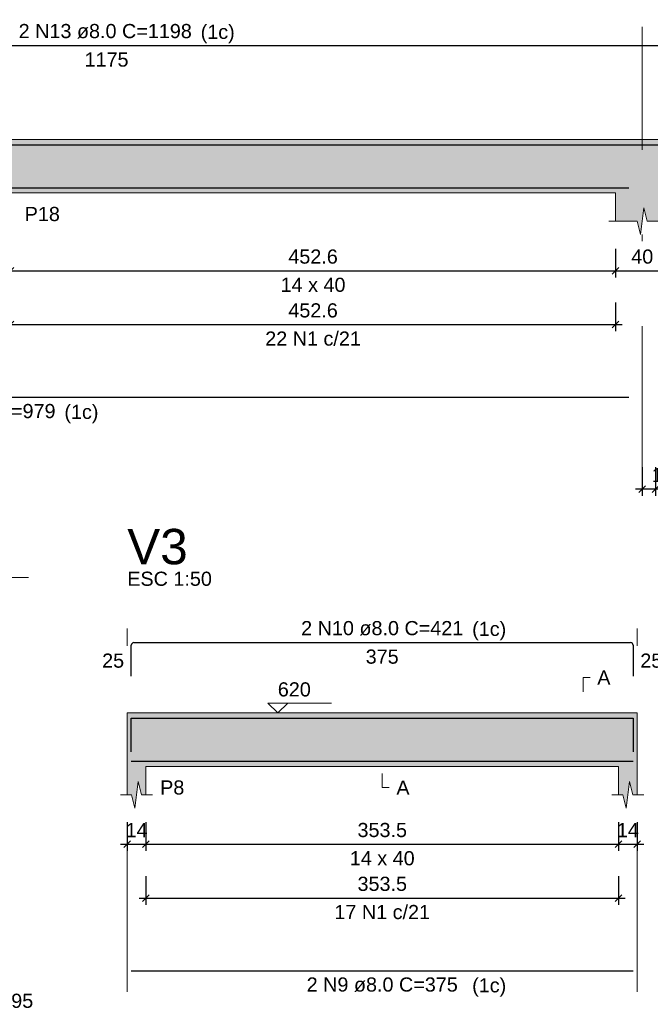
# Model space of a CAD drawing. Header units: millimetres. Extents: x 1434 to 2277, y -793 to -278.
# Tile 93 of 111: x 1876 to 1886, y -427 to -412. Entities that reach past the tile are written whole.
import ezdxf

# ---------------------------------------------------------------- set-up
doc = ezdxf.new("R2010")
doc.units = ezdxf.units.MM
doc.linetypes.add('DASHDOT', pattern=[25.4, 12.7, -6.35, 0, -6.35])
for name, color, linetype, lineweight in [('Descrição da armadura', 7, 'Continuous', 5), ('DT-Barras na forma', 1, 'Continuous', 30), ('DT-Barras rebatidas', 1, 'Continuous', 30), ('DT-Cotas', 9, 'Continuous', 5), ('DT-Forma', 5, 'Continuous', 5), ('DT-Hachura forma vigas', 252, 'Continuous', 5), ('DT-Pontilhado', 9, 'DASHDOT', 5), ('DT-Textos', 7, 'Continuous', 5), ('DT-Título', 250, 'Continuous', 20), ('Textos armaduras', 7, 'Continuous', 5)]:
    doc.layers.add(name, color=color, linetype=linetype, lineweight=lineweight)
doc.styles.add('ARIAL', font='arial.ttf')
doc.styles.get("Standard").update_dxf_attribs({"font": 'arial.ttf'})
doc.dimstyles.new('UM_50.000000', dxfattribs={"dimtxt": 0.18, "dimasz": 0.1, "dimexe": 0.1, "dimexo": 0.2, "dimgap": 0, "dimtad": 1, "dimtih": 1, "dimtoh": 1, "dimdec": 1, "dimlfac": 50, "dimzin": 0, "dimdsep": 46, "dimtxsty": 'Standard', "dimcen": 0.09, "dimdle": 0.1, "dimadec": 1, "dimazin": 2, "dimtfac": 1, "dimtdec": 4, "dimtofl": 0, "dimtmove": 0, "dimatfit": 3, "dimfxl": 1, "dimtolj": 1, "dimarcsym": 0})

# ---------------------------------------------------------------- blocks, each defined once
blk = doc.blocks.new('_Oblique')
at = {"color": 0, "linetype": 'ByBlock', "lineweight": -2}
blk.add_line((-0.5, -0.5), (0.5, 0.5), dxfattribs=at)
blk = doc.blocks.new('*D1346')
at = {"layer": 'DT-Cotas', "color": 0, "lineweight": -2, "transparency": 16777216}
for p, q in [((1876.23, -415.563), (1876.23, -415.993)), ((1885.281, -415.563), (1885.281, -415.993)), ((1876.13, -415.893), (1885.381, -415.893))]:
    blk.add_line(p, q, dxfattribs=at)
at = {"layer": 'DT-Cotas', "color": 0, "lineweight": -2, "transparency": 16777216, "xscale": 0.1, "yscale": 0.1, "zscale": 0.1, "rotation": 180}
blk.add_blockref('_Oblique', (1876.23, -415.893), dxfattribs=at)
at = {"layer": 'DT-Cotas', "color": 0, "lineweight": -2, "transparency": 16777216, "xscale": 0.1, "yscale": 0.1, "zscale": 0.1}
blk.add_blockref('_Oblique', (1885.281, -415.893), dxfattribs=at)
at = {"layer": 'DT-Cotas', "color": 7, "transparency": 16777216, "insert": (1880.756, -415.681), "char_height": 0.2118, "attachment_point": 5, "rotation": 0.0057, "style": 'ARIAL'}
blk.add_mtext('\\A1;452.6', dxfattribs=at)
blk = doc.blocks.new('*D1347')
at = {"layer": 'DT-Cotas', "color": 0, "lineweight": -2, "transparency": 16777216}
for p, q in [((1885.281, -415.563), (1885.281, -415.993)), ((1886.081, -415.563), (1886.081, -415.993)), ((1885.181, -415.893), (1886.181, -415.893))]:
    blk.add_line(p, q, dxfattribs=at)
at = {"layer": 'DT-Cotas', "color": 0, "lineweight": -2, "transparency": 16777216, "xscale": 0.1, "yscale": 0.1, "zscale": 0.1, "rotation": 180}
blk.add_blockref('_Oblique', (1885.281, -415.893), dxfattribs=at)
at = {"layer": 'DT-Cotas', "color": 0, "lineweight": -2, "transparency": 16777216, "xscale": 0.1, "yscale": 0.1, "zscale": 0.1}
blk.add_blockref('_Oblique', (1886.081, -415.893), dxfattribs=at)
at = {"layer": 'DT-Cotas', "color": 7, "transparency": 16777216, "insert": (1885.681, -415.681), "char_height": 0.2118, "attachment_point": 5, "rotation": 0.0057, "style": 'ARIAL'}
blk.add_mtext('\\A1;40', dxfattribs=at)
blk = doc.blocks.new('*D1353')
at = {"layer": 'DT-Cotas', "color": 0, "lineweight": -2, "transparency": 16777216}
for p, q in [((1876.23, -416.368), (1876.23, -416.798)), ((1885.281, -416.368), (1885.281, -416.798)), ((1876.13, -416.698), (1885.381, -416.698))]:
    blk.add_line(p, q, dxfattribs=at)
at = {"layer": 'DT-Cotas', "color": 0, "lineweight": -2, "transparency": 16777216, "xscale": 0.1, "yscale": 0.1, "zscale": 0.1, "rotation": 180}
blk.add_blockref('_Oblique', (1876.23, -416.698), dxfattribs=at)
at = {"layer": 'DT-Cotas', "color": 0, "lineweight": -2, "transparency": 16777216, "xscale": 0.1, "yscale": 0.1, "zscale": 0.1}
blk.add_blockref('_Oblique', (1885.281, -416.698), dxfattribs=at)
at = {"layer": 'DT-Cotas', "color": 7, "transparency": 16777216, "insert": (1880.756, -416.486), "char_height": 0.2118, "attachment_point": 5, "rotation": 0.0057, "style": 'ARIAL'}
blk.add_mtext('\\A1;452.6', dxfattribs=at)
blk = doc.blocks.new('*D1356')
at = {"layer": 'DT-Cotas', "color": 0, "lineweight": -2, "transparency": 16777216}
for p, q in [((1885.681, -418.832), (1885.681, -419.261)), ((1885.881, -418.832), (1885.881, -419.261)), ((1885.981, -419.161), (1885.581, -419.161))]:
    blk.add_line(p, q, dxfattribs=at)
at = {"layer": 'DT-Cotas', "color": 0, "lineweight": -2, "transparency": 16777216, "xscale": 0.1, "yscale": 0.1, "zscale": 0.1, "rotation": 180}
blk.add_blockref('_Oblique', (1885.681, -419.161), dxfattribs=at)
at = {"layer": 'DT-Cotas', "color": 0, "lineweight": -2, "transparency": 16777216, "xscale": 0.1, "yscale": 0.1, "zscale": 0.1}
blk.add_blockref('_Oblique', (1885.881, -419.161), dxfattribs=at)
at = {"layer": 'DT-Cotas', "color": 7, "transparency": 16777216, "insert": (1885.987, -418.949), "char_height": 0.2118, "attachment_point": 5, "rotation": 0.0057, "style": 'ARIAL'}
blk.add_mtext('\\A1;10', dxfattribs=at)
blk = doc.blocks.new('*D1321')
at = {"layer": 'DT-Cotas', "color": 0, "lineweight": -2, "transparency": 16777216}
for p, q in [((1877.976, -424.143), (1877.976, -424.572)), ((1878.256, -424.143), (1878.256, -424.572)), ((1877.876, -424.472), (1878.356, -424.472))]:
    blk.add_line(p, q, dxfattribs=at)
at = {"layer": 'DT-Cotas', "color": 0, "lineweight": -2, "transparency": 16777216, "xscale": 0.1, "yscale": 0.1, "zscale": 0.1, "rotation": 180}
blk.add_blockref('_Oblique', (1877.976, -424.472), dxfattribs=at)
at = {"layer": 'DT-Cotas', "color": 0, "lineweight": -2, "transparency": 16777216, "xscale": 0.1, "yscale": 0.1, "zscale": 0.1}
blk.add_blockref('_Oblique', (1878.256, -424.472), dxfattribs=at)
at = {"layer": 'DT-Cotas', "color": 7, "transparency": 16777216, "insert": (1878.116, -424.26), "char_height": 0.2118, "attachment_point": 5, "rotation": 0.0057, "style": 'ARIAL'}
blk.add_mtext('\\A1;14', dxfattribs=at)
blk = doc.blocks.new('*D1322')
at = {"layer": 'DT-Cotas', "color": 0, "lineweight": -2, "transparency": 16777216}
for p, q in [((1878.256, -424.143), (1878.256, -424.572)), ((1885.325, -424.143), (1885.325, -424.572)), ((1878.156, -424.472), (1885.425, -424.472))]:
    blk.add_line(p, q, dxfattribs=at)
at = {"layer": 'DT-Cotas', "color": 0, "lineweight": -2, "transparency": 16777216, "xscale": 0.1, "yscale": 0.1, "zscale": 0.1, "rotation": 180}
blk.add_blockref('_Oblique', (1878.256, -424.472), dxfattribs=at)
at = {"layer": 'DT-Cotas', "color": 0, "lineweight": -2, "transparency": 16777216, "xscale": 0.1, "yscale": 0.1, "zscale": 0.1}
blk.add_blockref('_Oblique', (1885.325, -424.472), dxfattribs=at)
at = {"layer": 'DT-Cotas', "color": 7, "transparency": 16777216, "insert": (1881.791, -424.26), "char_height": 0.2118, "attachment_point": 5, "rotation": 0.0057, "style": 'ARIAL'}
blk.add_mtext('\\A1;353.5', dxfattribs=at)
blk = doc.blocks.new('*D1323')
at = {"layer": 'DT-Cotas', "color": 0, "lineweight": -2, "transparency": 16777216}
for p, q in [((1885.325, -424.143), (1885.325, -424.572)), ((1885.605, -424.143), (1885.605, -424.572)), ((1885.225, -424.472), (1885.705, -424.472))]:
    blk.add_line(p, q, dxfattribs=at)
at = {"layer": 'DT-Cotas', "color": 0, "lineweight": -2, "transparency": 16777216, "xscale": 0.1, "yscale": 0.1, "zscale": 0.1, "rotation": 180}
blk.add_blockref('_Oblique', (1885.325, -424.472), dxfattribs=at)
at = {"layer": 'DT-Cotas', "color": 0, "lineweight": -2, "transparency": 16777216, "xscale": 0.1, "yscale": 0.1, "zscale": 0.1}
blk.add_blockref('_Oblique', (1885.605, -424.472), dxfattribs=at)
at = {"layer": 'DT-Cotas', "color": 7, "transparency": 16777216, "insert": (1885.465, -424.26), "char_height": 0.2118, "attachment_point": 5, "rotation": 0.0057, "style": 'ARIAL'}
blk.add_mtext('\\A1;14', dxfattribs=at)
blk = doc.blocks.new('*D1324')
at = {"layer": 'DT-Cotas', "color": 0, "lineweight": -2, "transparency": 16777216}
for p, q in [((1878.256, -424.947), (1878.256, -425.377)), ((1885.325, -424.947), (1885.325, -425.377)), ((1878.156, -425.277), (1885.425, -425.277))]:
    blk.add_line(p, q, dxfattribs=at)
at = {"layer": 'DT-Cotas', "color": 0, "lineweight": -2, "transparency": 16777216, "xscale": 0.1, "yscale": 0.1, "zscale": 0.1, "rotation": 180}
blk.add_blockref('_Oblique', (1878.256, -425.277), dxfattribs=at)
at = {"layer": 'DT-Cotas', "color": 0, "lineweight": -2, "transparency": 16777216, "xscale": 0.1, "yscale": 0.1, "zscale": 0.1}
blk.add_blockref('_Oblique', (1885.325, -425.277), dxfattribs=at)
at = {"layer": 'DT-Cotas', "color": 7, "transparency": 16777216, "insert": (1881.791, -425.065), "char_height": 0.2118, "attachment_point": 5, "rotation": 0.0057, "style": 'ARIAL'}
blk.add_mtext('\\A1;353.5', dxfattribs=at)

msp = doc.modelspace()

# ---------------------------------------------------------------- hatches: boundary and pattern name
at = {"layer": 'DT-Hachura forma vigas', "linetype": 'Continuous'}
for points in [[(1898.5933, -415.1514), (1898.5933, -414.7278), (1898.5933, -413.9278), (1897.9933, -413.9278), (1895.6723, -413.9278), (1895.0723, -413.9278), (1886.0813, -413.9278), (1885.2813, -413.9278), (1876.2299, -413.9278), (1875.4299, -413.9278), (1866.6387, -413.9278), (1865.8387, -413.9278), (1865.8387, -414.7278), (1865.8387, -415.1514), (1866.1637, -415.1514), (1866.2137, -415.3514), (1866.2637, -414.9514), (1866.3137, -415.1514), (1866.6387, -415.1514), (1866.6387, -414.7278), (1875.4299, -414.7278), (1875.4299, -415.1514), (1875.7549, -415.1514), (1875.8049, -415.3514), (1875.8549, -414.9514), (1875.9049, -415.1514), (1876.2299, -415.1514), (1876.2299, -414.7278), (1885.2813, -414.7278), (1885.2813, -415.1514), (1885.6063, -415.1514), (1885.6563, -415.3514), (1885.7063, -414.9514), (1885.7563, -415.1514), (1886.0813, -415.1514), (1886.0813, -414.7278), (1895.0723, -414.7278), (1895.0723, -415.1514), (1895.2973, -415.1514), (1895.3473, -415.3514), (1895.3973, -414.9514), (1895.4473, -415.1514), (1895.6723, -415.1514), (1895.6723, -414.7278), (1897.9933, -414.7278), (1897.9933, -415.1514), (1898.2183, -415.1514), (1898.2683, -415.3514), (1898.3183, -414.9514), (1898.3683, -415.1514), (1898.5933, -415.1514)], [(1885.6055, -423.7308), (1885.6055, -423.3072), (1885.6055, -422.5072), (1885.3255, -422.5072), (1878.2559, -422.5072), (1877.9759, -422.5072), (1877.9759, -423.3072), (1877.9759, -423.7308), (1878.0409, -423.7308), (1878.0909, -423.9308), (1878.1409, -423.5308), (1878.1909, -423.7308), (1878.2559, -423.7308), (1878.2559, -423.3072), (1885.3255, -423.3072), (1885.3255, -423.7308), (1885.3905, -423.7308), (1885.4405, -423.9308), (1885.4905, -423.5308), (1885.5405, -423.7308), (1885.6055, -423.7308)]]:
    msp.add_hatch(color=256, dxfattribs=at).paths.add_polyline_path(points)

# ---------------------------------------------------------------- linework, layer by layer
at = {"layer": 'DT-Barras na forma'}
for points in [[(1865.8987, -414.5094), (1865.8987, -414.0058), (1889.3951, -414.0058)], [(1865.8987, -414.6498), (1885.4813, -414.6498)], [(1878.0359, -423.0888), (1878.0359, -422.5852), (1885.5455, -422.5852), (1885.5455, -423.0888)], [(1878.0359, -423.2292), (1885.5455, -423.2292)]]:
    msp.add_lwpolyline(points, dxfattribs=at)
at = {"layer": 'DT-Barras rebatidas'}
for p, q in [((1865.9387, -412.5232), (1889.3951, -412.5232)), ((1865.8987, -417.7845), (1885.4813, -417.7845)), ((1878.0359, -421.9592), (1878.0359, -421.4956)), ((1878.0759, -421.4556), (1885.5055, -421.4556)), ((1885.5455, -421.4956), (1885.5455, -421.9592)), ((1878.0359, -426.3638), (1885.5455, -426.3638))]:
    msp.add_line(p, q, dxfattribs=at)
for centre, start, end in [((1878.0759, -421.4956), 90, 180), ((1885.5055, -421.4956), 0, 90)]:
    msp.add_arc(centre, 0.04, start, end, dxfattribs=at)
at = {"layer": 'DT-Forma'}
for p, q in [((1876.2299, -413.9278), (1885.2813, -413.9278)), ((1885.2813, -413.9278), (1886.0813, -413.9278)), ((1876.2299, -414.7278), (1885.2813, -414.7278)), ((1885.2813, -414.7278), (1885.2813, -415.1514)), ((1885.6563, -415.3514), (1885.7063, -414.9514)), ((1885.7063, -414.9514), (1885.7563, -415.1514)), ((1885.1813, -415.1514), (1885.6063, -415.1514)), ((1885.6063, -415.1514), (1885.6563, -415.3514)), ((1885.7563, -415.1514), (1886.1813, -415.1514)), ((1877.9759, -422.5072), (1878.2559, -422.5072)), ((1878.2559, -422.5072), (1885.3255, -422.5072)), ((1885.3255, -422.5072), (1885.6055, -422.5072)), ((1877.9759, -423.3072), (1877.9759, -423.7308)), ((1878.2559, -423.7308), (1878.2559, -423.3072)), ((1878.2559, -423.3072), (1885.3255, -423.3072)), ((1885.3255, -423.3072), (1885.3255, -423.7308)), ((1885.6055, -423.7308), (1885.6055, -423.3072)), ((1878.0909, -423.9308), (1878.1409, -423.5308)), ((1878.1409, -423.5308), (1878.1909, -423.7308)), ((1885.4405, -423.9308), (1885.4905, -423.5308)), ((1885.4905, -423.5308), (1885.5405, -423.7308)), ((1877.8759, -423.7308), (1878.0409, -423.7308)), ((1878.0409, -423.7308), (1878.0909, -423.9308)), ((1878.1909, -423.7308), (1878.3559, -423.7308)), ((1885.2255, -423.7308), (1885.3905, -423.7308)), ((1885.3905, -423.7308), (1885.4405, -423.9308)), ((1885.5405, -423.7308), (1885.7055, -423.7308))]:
    msp.add_line(p, q, dxfattribs=at)
at = {"layer": 'DT-Forma', "linetype": 'Continuous'}
for p, q in [((1877.9759, -423.3072), (1877.9759, -422.5072)), ((1885.6055, -422.5072), (1885.6055, -423.3072))]:
    msp.add_line(p, q, dxfattribs=at)
at = {"layer": 'DT-Pontilhado', "ltscale": 0.2}
for p, q in [((1885.6813, -419.2612), (1885.6813, -412.2408)), ((1877.9759, -426.6815), (1877.9759, -421.2438)), ((1885.6055, -426.6815), (1885.6055, -421.2438))]:
    msp.add_line(p, q, dxfattribs=at)
at = {"layer": 'DT-Textos'}
msp.add_line((1874.3795, -420.482), (1876.4975, -420.482), dxfattribs=at)
for points in [[(1884.796, -422.1895), (1884.796, -421.9777), (1884.9019, -421.9777)], [(1880.3767, -422.3589), (1880.2285, -422.5072), (1880.0802, -422.3589), (1881.0333, -422.3589)], [(1881.7907, -423.4131), (1881.7907, -423.6249), (1881.8966, -423.6249)]]:
    msp.add_lwpolyline(points, dxfattribs=at)

# ---------------------------------------------------------------- texts
at = {"layer": 'Descrição da armadura', "linetype": 'Continuous', "char_height": 0.2118, "attachment_point": 8, "line_spacing_factor": 0.798, "style": 'ARIAL'}
for s, insert, width in [('2 N13 ø8.0 C=1198', (1877.6469, -412.4173), 5.194653), ('22 N1 c/21', (1880.7556, -417.0153), 2.869342), ('2 N11 ø8.0 C=979', (1875.69, -418.1022), 4.8647), ('2 N10 ø8.0 C=421', (1881.7907, -421.3497), 4.8647), ('17 N1 c/21', (1881.7907, -425.5946), 2.869342), ('2 N9 ø8.0 C=375', (1881.7907, -426.6815), 4.534748), ('10 N1 ø5.0 C=95', (1875.4385, -426.9249), 4.534748)]:
    msp.add_mtext(s, dxfattribs=dict(at, insert=insert, width=width))
at = {"layer": 'DT-Textos', "char_height": 0.2118, "line_spacing_factor": 0.798, "style": 'ARIAL'}
for s, insert, attachment_point in [('(1c)', (1879.0746, -412.4872), 7), ('P18', (1876.4417, -415.1514), 7), ('14 x 40', (1880.7556, -416.2104), 8), ('(1c)', (1877.0356, -418.1722), 7), ('ESC 1:50', (1877.9759, -420.6084), 7), ('(1c)', (1883.136, -421.4192), 7), ('A', (1885.0078, -422.0836), 7), ('620', (1880.2285, -422.2636), 7), ('P8', (1878.4677, -423.7308), 7), ('A', (1882.0025, -423.7308), 7), ('14 x 40', (1881.7907, -424.7898), 8), ('(1c)', (1883.136, -426.7512), 7)]:
    msp.add_mtext(s, dxfattribs=dict(at, insert=insert, attachment_point=attachment_point))
at = {"layer": 'DT-Título', "insert": (1877.9759, -420.2907), "char_height": 0.5295, "attachment_point": 7, "line_spacing_factor": 0.798, "style": 'ARIAL'}
msp.add_mtext('V3', dxfattribs=at)
at = {"layer": 'Textos armaduras', "linetype": 'Continuous', "char_height": 0.2118, "attachment_point": 7, "line_spacing_factor": 0.798, "style": 'ARIAL'}
for s, insert, width in [('1175', (1877.3369, -412.8409), 1.31981), ('25', (1877.6, -421.8333), 0.659905), ('375', (1881.5432, -421.7733), 0.989858), ('25', (1885.6514, -421.8333), 0.659905)]:
    msp.add_mtext(s, dxfattribs=dict(at, insert=insert, width=width))

# ---------------------------------------------------------------- dimensions: what is measured, and where the dimension line sits
at = {"layer": 'DT-Cotas'}
for base, p1, p2, picture, middle in [((1885.2813, -415.8927), (1876.2299, -415.3632), (1885.2813, -415.3632), '*D1346', (1880.7556, -415.6809)), ((1886.0813, -415.8927), (1885.2813, -415.3632), (1886.0813, -415.3632), '*D1347', (1885.6813, -415.6809)), ((1885.2813, -416.6976), (1876.2299, -416.1681), (1885.2813, -416.1681), '*D1353', (1880.7556, -416.4858)), ((1885.6813, -419.1612), (1885.8813, -418.6317), (1885.6813, -418.6317), '*D1356', (1885.9872, -418.9494)), ((1878.2559, -424.4721), (1877.9759, -423.9426), (1878.2559, -423.9426), '*D1321', (1878.1159, -424.2603)), ((1885.3255, -424.4721), (1878.2559, -423.9426), (1885.3255, -423.9426), '*D1322', (1881.7907, -424.2603)), ((1885.6055, -424.4721), (1885.3255, -423.9426), (1885.6055, -423.9426), '*D1323', (1885.4655, -424.2603)), ((1885.3255, -425.2769), (1878.2559, -424.7474), (1885.3255, -424.7474), '*D1324', (1881.7907, -425.0651))]:
    dim = msp.add_linear_dim(base=base, p1=p1, p2=p2, dimstyle='UM_50.000000', override={"dimtxt": 0.2118, "dimasz": 0.1, "dimexe": 0.1, "dimexo": 0.2, "dimtad": 1, "dimtih": 0, "dimtoh": 0, "dimdec": 1, "dimlfac": 50, "dimzin": 8, "dimtxsty": 'ARIAL', "dimblk": 'Oblique', "dimblk1": 'Oblique', "dimblk2": 'Oblique', "dimsah": 1, "dimdle": 0.1, "dimse1": 0, "dimse2": 0, "dimclrt": 7, "dimadec": 1, "dimazin": 3, "dimtmove": 2, "dimldrblk": 'Oblique'}, dxfattribs=at)
    dim.commit()
    dim.dimension.update_dxf_attribs({"geometry": picture, "text_midpoint": middle, "dimtype": 160, "text_rotation": 0.00573})

doc.saveas('drawing.dxf')
